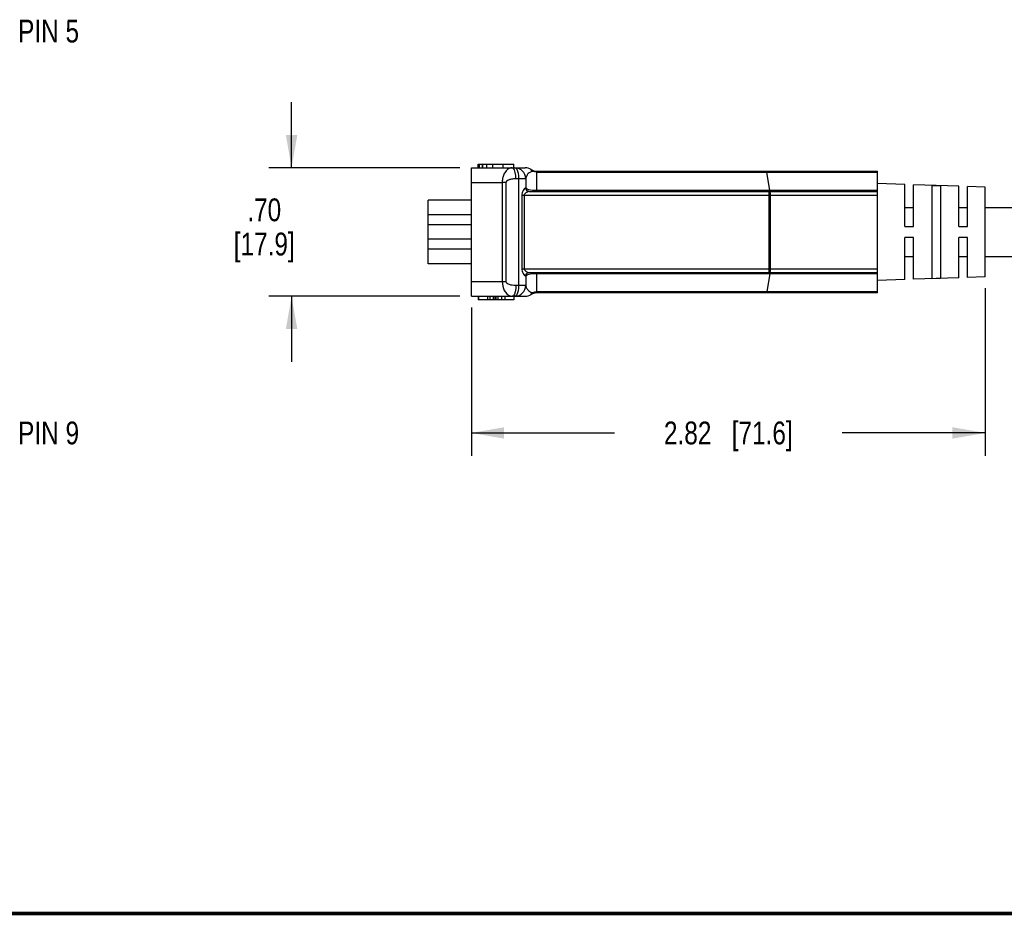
# Model space of a CAD drawing. Header units: inches. Extents: x 0.2 to 16.8, y 0.2 to 10.8.
# Tile 14 of 37: x 6 to 11.4, y 0.2 to 5.2. Entities that reach past the tile are written whole.
import ezdxf

# ---------------------------------------------------------------- set-up
doc = ezdxf.new("R2010")
doc.units = ezdxf.units.IN
doc.header["$LTSCALE"] = 0.935
doc.header["$MEASUREMENT"] = 0
doc.layers.get('0').update_dxf_attribs({"linetype": 'CONTINUOUS'})
for name, color, linetype in [('02___PRT_ALL_AXES', 7, 'CONTINUOUS'), ('DETAIL', 7, 'CONTINUOUS'), ('DIMENSIONS', 7, 'CONTINUOUS')]:
    doc.layers.add(name, color=color, linetype=linetype)
doc.styles.get("Standard").update_dxf_attribs({"font": 'txt', "width": 0.8})
doc.dimstyles.new('DIMSTYLE_1', dxfattribs={"dimtxt": 0.125, "dimasz": 0.18, "dimexe": 0.125, "dimexo": 0.0625, "dimgap": 0.0625, "dimtad": 0, "dimtih": 1, "dimtoh": 1, "dimzin": 4, "dimdsep": 46, "dimtxsty": 'STANDARD', "dimblk": '_FILLED', "dimblk1": '_FILLED', "dimblk2": '_FILLED', "dimcen": 0.09, "dimadec": 0, "dimazin": 0, "dimtp": 0.001, "dimtm": 0.001, "dimtfac": 1, "dimtofl": 0, "dimtmove": 0, "dimatfit": 3, "dimldrblk": '_FILLED', "dimfxl": 1, "dimtolj": 1, "dimtzin": 4, "dimarcsym": 0})

# ---------------------------------------------------------------- blocks, each defined once
blk = doc.blocks.new('_FILLED')
at = {"color": 0, "linetype": 'BYBLOCK'}
blk.add_solid([(0, 0), (-1, 0.174), (-1, -0.174)], dxfattribs=at)
blk = doc.blocks.new('*D0')
at = {"layer": 'DIMENSIONS', "color": 2, "linetype": 'CONTINUOUS'}
for p, q in [((7.4475, 4.3481), (7.4475, 4.7081)), ((8.3712, 4.3481), (7.3225, 4.3481)), ((8.3712, 3.6441), (7.3225, 3.6441)), ((7.4475, 3.6441), (7.4475, 3.2841))]:
    blk.add_line(p, q, dxfattribs=at)
at = {"layer": 'DIMENSIONS', "color": 2, "linetype": 'CONTINUOUS', "xscale": 0.18, "yscale": 0.18, "zscale": 0.18}
for p, rotation in [((7.4475, 4.3481), 269.9999999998), ((7.4475, 3.6441), 89.9999999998)]:
    blk.add_blockref('_FILLED', p, dxfattribs=dict(at, rotation=rotation))
at = {"layer": 'DIMENSIONS', "color": 2, "linetype": 'CONTINUOUS', "insert": (7.2975, 4.1802), "char_height": 0.125, "width": 0.6, "attachment_point": 2, "line_spacing_factor": 0.9}
blk.add_mtext('.70\\P[17.9]', dxfattribs=at)
blk = doc.blocks.new('*D2')
at = {"layer": 'DIMENSIONS', "color": 2, "linetype": 'CONTINUOUS'}
for p, q in [((11.2533, 3.6875), (11.2533, 2.7691)), ((8.4337, 3.5816), (8.4337, 2.7691)), ((8.4337, 2.8941), (9.2185, 2.8941)), ((11.2533, 2.8941), (10.4685, 2.8941))]:
    blk.add_line(p, q, dxfattribs=at)
at = {"layer": 'DIMENSIONS', "color": 2, "linetype": 'CONTINUOUS', "xscale": 0.18, "yscale": 0.18, "zscale": 0.18, "rotation": 180}
blk.add_blockref('_FILLED', (8.4337, 2.8941), dxfattribs=at)
at = {"layer": 'DIMENSIONS', "color": 2, "linetype": 'CONTINUOUS', "xscale": 0.18, "yscale": 0.18, "zscale": 0.18}
blk.add_blockref('_FILLED', (11.2533, 2.8941), dxfattribs=at)
at = {"layer": 'DIMENSIONS', "color": 2, "linetype": 'CONTINUOUS', "insert": (9.8435, 2.9566), "char_height": 0.125, "width": 1.125, "attachment_point": 2, "line_spacing_factor": 0.9}
blk.add_mtext('2.82{\\Ftxt.shx;\\W1.000000;\\H0.125000; }[71.6]', dxfattribs=at)

msp = doc.modelspace()

# ---------------------------------------------------------------- linework, layer by layer
at = {"color": 7, "linetype": 'CONTINUOUS'}
for p, q in [((8.4337, 3.6441), (8.4337, 4.3481)), ((8.4337, 4.3481), (8.7295, 4.3481)), ((8.4716, 4.3481), (8.4716, 4.3681)), ((8.4716, 4.3681), (8.6671, 4.3681)), ((8.4722, 4.3481), (8.4722, 4.3681)), ((8.476, 4.3681), (8.476, 4.3481)), ((8.478, 4.3481), (8.478, 4.3681)), ((8.4952, 4.3481), (8.4952, 4.3681)), ((8.4973, 4.3481), (8.4973, 4.3681)), ((8.518, 4.3481), (8.518, 4.3681)), ((8.5512, 4.3481), (8.5512, 4.3681)), ((8.6074, 4.3481), (8.6074, 4.3681)), ((8.6671, 4.3481), (8.6671, 4.3681)), ((8.7645, 4.3334), (8.7683, 4.3288)), ((8.7927, 4.2181), (8.7927, 4.3301)), ((8.7927, 4.3301), (10.6627, 4.3301)), ((8.7927, 4.325), (10.6627, 4.325)), ((10.0707, 4.2232), (10.054, 4.325)), ((10.6627, 3.6621), (10.6627, 4.3301)), ((8.4337, 4.2681), (8.6031, 4.2681)), ((8.6031, 4.2681), (8.6031, 3.7241)), ((8.6236, 4.2681), (8.6031, 4.2681)), ((8.6236, 4.2681), (8.6236, 3.7241)), ((8.7327, 4.2881), (8.6786, 4.2881)), ((8.6932, 4.2881), (8.6932, 3.7041)), ((8.7327, 4.2881), (8.7327, 4.2381)), ((8.7327, 4.2381), (8.7304, 4.2381)), ((8.7497, 4.2181), (8.7465, 4.2176)), ((8.7497, 4.2181), (10.6627, 4.2181)), ((10.6627, 4.2232), (8.7927, 4.2232)), ((10.067, 3.7741), (10.067, 4.2181)), ((10.8126, 4.0256), (10.8126, 4.2568)), ((10.8598, 4.0256), (10.8598, 4.2553)), ((11.0073, 4.2486), (10.9601, 4.2502)), ((10.9601, 4.2502), (10.9601, 3.742)), ((11.0073, 4.2486), (11.0073, 3.7436)), ((11.1076, 4.0256), (11.1076, 4.247)), ((11.1548, 4.0256), (11.1548, 4.2454)), ((8.1975, 3.8216), (8.1975, 4.1706)), ((8.4337, 4.1706), (8.1975, 4.1706)), ((8.7108, 4.1981), (8.7108, 3.7941)), ((8.7108, 4.1981), (10.6627, 4.1981)), ((8.7235, 4.1981), (8.7235, 3.7941)), ((10.0757, 3.7941), (10.0757, 4.1981)), ((8.4337, 4.0896), (8.1975, 4.0896)), ((8.4337, 4.0348), (8.1975, 4.0348)), ((10.8126, 4.0256), (10.8598, 4.0256)), ((11.1076, 4.0256), (11.1548, 4.0256)), ((8.4337, 3.9574), (8.1975, 3.9574)), ((10.8598, 3.9666), (10.8126, 3.9666)), ((10.8126, 3.7354), (10.8126, 3.9666)), ((10.8598, 3.7369), (10.8598, 3.9666)), ((11.1548, 3.9666), (11.1076, 3.9666)), ((11.1076, 3.7452), (11.1076, 3.9666)), ((11.1548, 3.7468), (11.1548, 3.9666)), ((8.4337, 3.9026), (8.1975, 3.9026)), ((8.4337, 3.8216), (8.1975, 3.8216)), ((8.7108, 3.7941), (10.6627, 3.7941)), ((8.7304, 3.7541), (8.7327, 3.7541)), ((8.7327, 3.7541), (8.7327, 3.7041)), ((8.7465, 3.7746), (8.7497, 3.7741)), ((8.7497, 3.7741), (10.6627, 3.7741)), ((8.7927, 3.6621), (8.7927, 3.7741)), ((8.7927, 3.769), (10.6627, 3.769)), ((10.0707, 3.769), (10.054, 3.6672)), ((10.9601, 3.742), (11.0073, 3.7436)), ((8.4337, 3.7241), (8.6236, 3.7241)), ((8.6786, 3.7041), (8.7327, 3.7041)), ((8.4337, 3.6441), (8.7295, 3.6441)), ((8.4716, 3.6441), (8.4716, 3.6241)), ((8.6671, 3.6241), (8.4716, 3.6241)), ((8.4726, 3.6441), (8.4726, 3.6241)), ((8.5229, 3.6441), (8.5229, 3.6241)), ((8.5345, 3.6441), (8.5345, 3.6241)), ((8.5356, 3.6441), (8.5356, 3.6241)), ((8.5526, 3.6441), (8.5526, 3.6241)), ((8.5568, 3.6441), (8.5568, 3.6241)), ((8.5665, 3.6441), (8.5665, 3.6241)), ((8.568, 3.6441), (8.568, 3.6241)), ((8.5799, 3.6441), (8.5799, 3.6241)), ((8.5985, 3.6441), (8.5985, 3.6241)), ((8.6167, 3.6441), (8.6167, 3.6241)), ((8.6671, 3.6441), (8.6671, 3.6241)), ((8.7683, 3.6634), (8.7645, 3.6588)), ((10.6627, 3.6672), (8.7927, 3.6672)), ((10.6627, 3.6621), (8.7927, 3.6621))]:
    msp.add_line(p, q, dxfattribs=at)
for points in [[(8.6581, 4.3481), (8.6507, 4.3474), (8.644, 4.3454), (8.6381, 4.3426), (8.6328, 4.3391), (8.6281, 4.3351), (8.6239, 4.3308), (8.6203, 4.3262), (8.617, 4.3213), (8.6142, 4.3162), (8.6117, 4.311), (8.6096, 4.3057), (8.6078, 4.3005), (8.6065, 4.2955), (8.6054, 4.2907), (8.6046, 4.2862), (8.6039, 4.2818), (8.6035, 4.2775), (8.6032, 4.273), (8.6031, 4.2681)], [(8.6701, 4.3366), (8.6644, 4.3452), (8.6581, 4.3481)], [(8.6786, 4.2881), (8.6776, 4.3066), (8.6747, 4.3234), (8.6701, 4.3366)], [(8.6727, 4.3481), (8.678, 4.3461), (8.683, 4.3401), (8.6872, 4.3305), (8.6905, 4.3181), (8.6925, 4.3036), (8.6932, 4.2881)], [(8.7683, 4.3288), (8.7612, 4.326), (8.7554, 4.323), (8.7505, 4.3198), (8.7462, 4.3163), (8.7426, 4.3126), (8.7396, 4.3089), (8.7373, 4.3051), (8.7354, 4.3013), (8.734, 4.2973), (8.7331, 4.2929), (8.7327, 4.2881)], [(8.7574, 4.3412), (8.7609, 4.3376), (8.7645, 4.3334)], [(8.7927, 4.325), (8.7802, 4.3259), (8.7683, 4.3288)], [(10.054, 4.325), (10.0534, 4.3278), (10.0528, 4.3295), (10.0521, 4.3301)], [(8.6786, 4.2881), (8.6712, 4.2879), (8.6646, 4.2874), (8.6586, 4.2867), (8.6533, 4.2859), (8.6486, 4.2849), (8.6445, 4.2838), (8.6408, 4.2826), (8.6375, 4.2814), (8.6347, 4.2801), (8.6322, 4.2788), (8.6301, 4.2775), (8.6284, 4.2762), (8.627, 4.275), (8.6259, 4.2738), (8.6251, 4.2726), (8.6245, 4.2715), (8.624, 4.2704), (8.6237, 4.2693), (8.6236, 4.2681)], [(8.7304, 4.2381), (8.7281, 4.2371), (8.7248, 4.2339), (8.7211, 4.229), (8.7176, 4.2232), (8.7147, 4.217), (8.7126, 4.2107), (8.7112, 4.2043), (8.7108, 4.1981)], [(8.7465, 4.2176), (8.7421, 4.216), (8.7372, 4.2135), (8.7326, 4.2106), (8.7288, 4.2076), (8.7259, 4.2044), (8.7241, 4.2012), (8.7235, 4.1981)], [(8.7304, 4.2381), (8.7319, 4.2304), (8.7361, 4.224), (8.7423, 4.2196), (8.7497, 4.2181)], [(8.7927, 4.2232), (8.7811, 4.2235), (8.7695, 4.2244), (8.7583, 4.2259), (8.7483, 4.2281), (8.7402, 4.2309), (8.7347, 4.2343), (8.7327, 4.2381)], [(10.0757, 4.1981), (10.0752, 4.2043), (10.074, 4.2099), (10.0721, 4.2143), (10.0697, 4.2171), (10.067, 4.2181)], [(10.0727, 4.2181), (10.072, 4.2187), (10.0713, 4.2204), (10.0707, 4.2232)], [(8.7108, 3.7941), (8.7112, 3.7879), (8.7126, 3.7814), (8.7148, 3.7751), (8.7177, 3.7689), (8.7212, 3.7632), (8.7248, 3.7583), (8.7281, 3.7551), (8.7304, 3.7541)], [(8.7235, 3.7941), (8.7241, 3.791), (8.7259, 3.7878), (8.7288, 3.7846), (8.7327, 3.7815), (8.7373, 3.7786), (8.7422, 3.7762), (8.7465, 3.7746)], [(10.067, 3.7741), (10.0697, 3.7751), (10.0721, 3.7779), (10.074, 3.7823), (10.0752, 3.7879), (10.0757, 3.7941)], [(8.7304, 3.7541), (8.7319, 3.7618), (8.7361, 3.7682), (8.7423, 3.7726), (8.7497, 3.7741)], [(8.7327, 3.7541), (8.7347, 3.7579), (8.7402, 3.7613), (8.7482, 3.7641), (8.7583, 3.7663), (8.7695, 3.7678), (8.7812, 3.7687), (8.7927, 3.769)], [(10.0727, 3.7741), (10.072, 3.7735), (10.0713, 3.7718), (10.0707, 3.769)], [(8.6031, 3.7241), (8.6038, 3.7118), (8.6059, 3.699), (8.6095, 3.6867), (8.6145, 3.6755), (8.6207, 3.6654), (8.6283, 3.6568), (8.6371, 3.6502), (8.6471, 3.6457), (8.6581, 3.6441)], [(8.6236, 3.7241), (8.6243, 3.721), (8.6264, 3.7178), (8.63, 3.7148), (8.635, 3.7119), (8.6413, 3.7094), (8.6488, 3.7073), (8.6576, 3.7056), (8.6676, 3.7045), (8.6786, 3.7041)], [(8.6786, 3.7041), (8.6776, 3.6856), (8.6747, 3.6688), (8.6701, 3.6556)], [(8.6932, 3.7041), (8.6925, 3.6886), (8.6905, 3.6741), (8.6872, 3.6617), (8.683, 3.6521), (8.678, 3.6461), (8.6727, 3.6441)], [(8.7327, 3.7041), (8.733, 3.6997), (8.7338, 3.6956), (8.7351, 3.6917), (8.7369, 3.6878), (8.7392, 3.6839), (8.7421, 3.6801), (8.7456, 3.6765), (8.7497, 3.673), (8.7546, 3.6696), (8.7608, 3.6663), (8.7683, 3.6634)], [(8.6701, 3.6556), (8.6644, 3.647), (8.6581, 3.6441)], [(8.7645, 3.6588), (8.7609, 3.6546), (8.7574, 3.651)], [(8.7927, 3.6672), (8.7802, 3.6663), (8.7683, 3.6634)], [(10.054, 3.6672), (10.0534, 3.6644), (10.0528, 3.6627), (10.0521, 3.6621)]]:
    msp.add_lwpolyline(points, dxfattribs=at)
at = {"color": 7, "linetype": 'CONTINUOUS', "const_width": 0.02}
msp.add_lwpolyline([(0.25, 0.2586), (16.75, 0.2586)], dxfattribs=at)
at = {"color": 7, "linetype": 'CONTINUOUS'}
for centre, radius, start, end in [((8.6727, 4.2881), 0.06, 0, 90), ((8.7295, 4.2881), 0.06, 58.2117, 90), ((8.7927, 4.3901), 0.06, 238.2117, 270), ((8.7527, 4.2381), 0.02, 180, 270), ((8.7527, 3.7541), 0.02, 90, 180), ((8.6727, 3.7041), 0.06, 270, 360), ((8.7295, 3.7041), 0.06, 270, 301.7883), ((8.7927, 3.6021), 0.06, 90, 121.7883)]:
    msp.add_arc(centre, radius, start, end, dxfattribs=at)
at = {"layer": '02___PRT_ALL_AXES', "color": 7, "linetype": 'CONTINUOUS'}
for p, q in [((10.8126, 4.2568), (10.6627, 4.2618)), ((11.1076, 4.247), (10.8598, 4.2553)), ((11.2533, 4.2422), (11.1548, 4.2454)), ((11.2533, 3.75), (11.2533, 4.2422)), ((10.8126, 4.1311), (10.8598, 4.1311)), ((11.1076, 4.1311), (11.1548, 4.1311)), ((11.2533, 4.1311), (12.3285, 4.1311)), ((10.8126, 3.8611), (10.8598, 3.8611)), ((11.1076, 3.8611), (11.1548, 3.8611)), ((11.2533, 3.8611), (12.3567, 3.8611)), ((10.8126, 3.7353), (10.6627, 3.7303)), ((11.1076, 3.7452), (10.8598, 3.7369)), ((11.2533, 3.75), (11.1548, 3.7468))]:
    msp.add_line(p, q, dxfattribs=at)

# ---------------------------------------------------------------- texts
at = {"layer": 'DETAIL', "color": 2, "linetype": 'CONTINUOUS', "char_height": 0.125, "width": 0.5, "attachment_point": 1, "line_spacing_factor": 0.9}
for s, insert in [('PIN 5', (5.9473, 5.1606)), ('PIN 9', (5.9473, 2.9566))]:
    msp.add_mtext(s, dxfattribs=dict(at, insert=insert))

# ---------------------------------------------------------------- dimensions: what is measured, and where the dimension line sits
at = {"layer": 'DIMENSIONS', "color": 2, "linetype": 'CONTINUOUS'}
dim = msp.add_linear_dim(base=(7.4475, 3.6441), p1=(8.4337, 4.3481), p2=(8.4337, 3.6441), angle=270, dimstyle='DIMSTYLE_1', dxfattribs=at)
dim.commit()
dim.dimension.update_dxf_attribs({"geometry": '*D0', "text_midpoint": (7.4475, 4.0239), "dimtype": 160})
dim = msp.add_linear_dim(base=(11.2533, 2.8941), p1=(8.4337, 3.6441), p2=(11.2533, 3.75), dimstyle='DIMSTYLE_1', dxfattribs=at)
dim.commit()
dim.dimension.update_dxf_attribs({"geometry": '*D2', "text_midpoint": (9.8435, 2.8941), "dimtype": 160})

doc.saveas('drawing.dxf')
